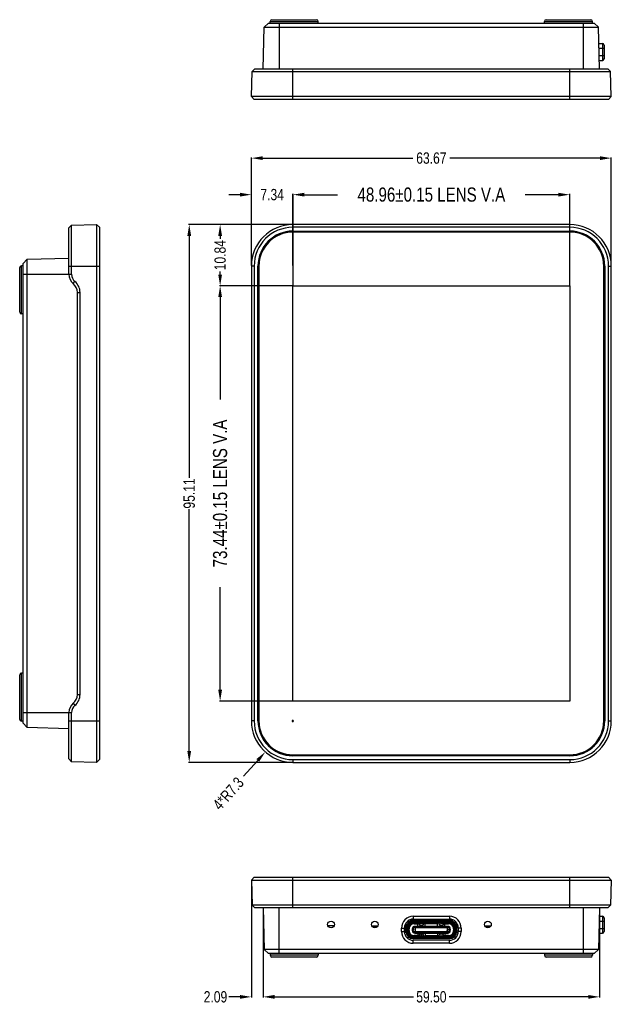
# Model space of a CAD drawing. Header units: inches. Extents: x -28 to 224, y -41 to 133.
# Tile 1 of 4: x -28 to 77, y -41 to 133. Entities that reach past the tile are written whole.
import ezdxf

# ---------------------------------------------------------------- set-up
doc = ezdxf.new("R2010")
doc.units = ezdxf.units.IN
doc.header["$LTSCALE"] = 1.21
doc.header["$MEASUREMENT"] = 0
doc.header["$PDMODE"] = 3
doc.header["$PDSIZE"] = 0.3125
doc.layers.get('0').update_dxf_attribs({"linetype": 'CONTINUOUS'})
doc.layers.get('Defpoints').update_dxf_attribs({"linetype": 'CONTINUOUS'})
doc.layers.add('DIM', color=3, linetype='CONTINUOUS')
doc.styles.get("Standard").update_dxf_attribs({"font": 'txt', "width": 0.8})
doc.dimstyles.get("Standard").update_dxf_attribs({"dimtxt": 0.15625, "dimasz": 0.1875, "dimexe": 0.125, "dimexo": 0.0625, "dimgap": 0.09, "dimtad": 0, "dimtih": 1, "dimtoh": 1, "dimzin": 4, "dimdsep": 46, "dimtxsty": 'Standard', "dimblk": '_FILLED', "dimblk1": '_FILLED', "dimblk2": '_FILLED', "dimcen": 0.09, "dimazin": 1, "dimtp": 0.01, "dimtm": 0.01, "dimtfac": 1, "dimtofl": 0, "dimtmove": 0, "dimatfit": 3, "dimldrblk": '_FILLED', "dimfxl": 1, "dimtolj": 1, "dimtzin": 4, "dimarcsym": 0})

# ---------------------------------------------------------------- blocks, each defined once
blk = doc.blocks.new('_FILLED')
at = {"color": 0, "linetype": 'ByBlock'}
blk.add_solid([(0, 0), (-1, 0.167), (-1, -0.167)], dxfattribs=at)
blk = doc.blocks.new('*D2')
at = {"layer": 'Defpoints', "color": 0}
for p in [(69.76, 101.89), (20.8, 85.77), (69.76, 85.77)]:
    blk.add_point(p, dxfattribs=at)
at = {"layer": 'DIM', "color": 0, "lineweight": -2}
for p, q in [((20.8, 85.84), (20.8, 102.02)), ((22.8, 101.89), (28.69, 101.89)), ((67.76, 101.89), (61.87, 101.89)), ((69.76, 85.84), (69.76, 102.02))]:
    blk.add_line(p, q, dxfattribs=at)
at = {"layer": 'DIM', "color": 0, "lineweight": -2, "xscale": 2, "yscale": 2, "zscale": 2, "rotation": 180}
blk.add_blockref('_FILLED', (20.8, 101.89), dxfattribs=at)
at = {"layer": 'DIM', "color": 0, "lineweight": -2, "xscale": 2, "yscale": 2, "zscale": 2}
blk.add_blockref('_FILLED', (69.76, 101.89), dxfattribs=at)
at = {"layer": 'DIM', "color": 0, "insert": (45.28, 101.89), "char_height": 2.5, "attachment_point": 5}
blk.add_mtext('\\A1;48.96%%p0.15 LENS V.A', dxfattribs=at)
blk = doc.blocks.new('*D3')
at = {"layer": 'Defpoints', "color": 0}
for p in [(20.8, 85.77), (7.91, 12.33), (20.8, 12.33)]:
    blk.add_point(p, dxfattribs=at)
at = {"layer": 'DIM', "color": 0, "lineweight": -2}
for p, q in [((20.73, 85.77), (7.78, 85.77)), ((7.91, 83.77), (7.91, 65.64)), ((7.91, 14.33), (7.91, 32.46)), ((20.73, 12.33), (7.78, 12.33))]:
    blk.add_line(p, q, dxfattribs=at)
at = {"layer": 'DIM', "color": 0, "lineweight": -2, "xscale": 2, "yscale": 2, "zscale": 2}
for p, rotation in [((7.91, 85.77), 90), ((7.91, 12.33), 270)]:
    blk.add_blockref('_FILLED', p, dxfattribs=dict(at, rotation=rotation))
at = {"layer": 'DIM', "color": 0, "insert": (7.91, 49.05), "char_height": 2.5, "attachment_point": 5, "rotation": 90}
blk.add_mtext('\\A1;73.44%%p0.15 LENS V.A', dxfattribs=at)
blk = doc.blocks.new('*D4')
at = {"layer": 'Defpoints', "color": 0}
for p in [(77.11, 108.35), (13.44, 89.27), (77.11, 89.27)]:
    blk.add_point(p, dxfattribs=at)
at = {"layer": 'DIM', "color": 0, "lineweight": -2}
for p, q in [((13.44, 89.34), (13.44, 108.47)), ((15.44, 108.35), (41.99, 108.35)), ((75.11, 108.35), (48.57, 108.35)), ((77.11, 89.34), (77.11, 108.47))]:
    blk.add_line(p, q, dxfattribs=at)
at = {"layer": 'DIM', "color": 0, "lineweight": -2, "xscale": 2, "yscale": 2, "zscale": 2, "rotation": 180}
blk.add_blockref('_FILLED', (13.44, 108.35), dxfattribs=at)
at = {"layer": 'DIM', "color": 0, "lineweight": -2, "xscale": 2, "yscale": 2, "zscale": 2}
blk.add_blockref('_FILLED', (77.11, 108.35), dxfattribs=at)
at = {"layer": 'DIM', "color": 0, "insert": (45.28, 108.35), "char_height": 2, "attachment_point": 5}
blk.add_mtext('\\A1;63.67', dxfattribs=at)
blk = doc.blocks.new('*D5')
at = {"layer": 'Defpoints', "color": 0}
for p in [(20.8, 96.61), (2.44, 1.5), (20.8, 1.5)]:
    blk.add_point(p, dxfattribs=at)
at = {"layer": 'DIM', "color": 0, "lineweight": -2}
for p, q in [((20.73, 96.61), (2.31, 96.61)), ((2.44, 94.61), (2.44, 51.81)), ((2.44, 3.5), (2.44, 46.3)), ((20.73, 1.5), (2.31, 1.5))]:
    blk.add_line(p, q, dxfattribs=at)
at = {"layer": 'DIM', "color": 0, "lineweight": -2, "xscale": 2, "yscale": 2, "zscale": 2}
for p, rotation in [((2.44, 96.61), 90), ((2.44, 1.5), 270)]:
    blk.add_blockref('_FILLED', p, dxfattribs=dict(at, rotation=rotation))
at = {"layer": 'DIM', "color": 0, "insert": (2.44, 49.05), "char_height": 2, "attachment_point": 5, "rotation": 90}
blk.add_mtext('\\A1;95.11', dxfattribs=at)
blk = doc.blocks.new('*D6')
at = {"layer": 'Defpoints', "color": 0}
for p in [(13.44, 101.89), (13.44, 89.27), (20.78, 89.27)]:
    blk.add_point(p, dxfattribs=at)
at = {"layer": 'DIM', "color": 0, "lineweight": -2}
for p, q in [((11.44, 101.89), (9.44, 101.89)), ((13.44, 89.34), (13.44, 102.02)), ((20.78, 89.34), (20.78, 102.02)), ((22.78, 101.89), (24.78, 101.89))]:
    blk.add_line(p, q, dxfattribs=at)
at = {"layer": 'DIM', "color": 0, "lineweight": -2, "xscale": 2, "yscale": 2, "zscale": 2}
blk.add_blockref('_FILLED', (13.44, 101.89), dxfattribs=at)
at = {"layer": 'DIM', "color": 0, "lineweight": -2, "xscale": 2, "yscale": 2, "zscale": 2, "rotation": 180}
blk.add_blockref('_FILLED', (20.78, 101.89), dxfattribs=at)
at = {"layer": 'DIM', "color": 0, "insert": (17.11, 101.89), "char_height": 2, "attachment_point": 5}
blk.add_mtext('\\A1;7.34', dxfattribs=at)
blk = doc.blocks.new('*D7')
at = {"layer": 'Defpoints', "color": 0}
for p in [(7.91, 96.61), (11.52, 96.61), (14.08, 85.77)]:
    blk.add_point(p, dxfattribs=at)
at = {"layer": 'DIM', "color": 0, "lineweight": -2}
for p, q in [((11.46, 96.61), (7.78, 96.61)), ((7.91, 94.61), (7.91, 94.08)), ((7.91, 87.77), (7.91, 88.3)), ((14.01, 85.77), (7.78, 85.77))]:
    blk.add_line(p, q, dxfattribs=at)
at = {"layer": 'DIM', "color": 0, "lineweight": -2, "xscale": 2, "yscale": 2, "zscale": 2}
for p, rotation in [((7.91, 96.61), 90), ((7.91, 85.77), 270)]:
    blk.add_blockref('_FILLED', p, dxfattribs=dict(at, rotation=rotation))
at = {"layer": 'DIM', "color": 0, "insert": (7.91, 91.19), "char_height": 2, "attachment_point": 5, "rotation": 90}
blk.add_mtext('\\A1;10.84', dxfattribs=at)
blk = doc.blocks.new('*D8')
at = {"layer": 'Defpoints', "color": 0}
for p in [(20.78, 8.83), (15.9, 3.35)]:
    blk.add_point(p, dxfattribs=at)
at = {"layer": 'DIM', "color": 0, "lineweight": -2}
for p, q in [((20.58, 8.83), (20.97, 8.83)), ((20.78, 8.63), (20.78, 9.03)), ((12.07, -0.96), (14.57, 1.85))]:
    blk.add_line(p, q, dxfattribs=at)
at = {"layer": 'DIM', "color": 0, "lineweight": -2, "xscale": 2, "yscale": 2, "zscale": 2, "rotation": 48.3613037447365}
blk.add_blockref('_FILLED', (15.9, 3.35), dxfattribs=at)
at = {"layer": 'DIM', "color": 0, "insert": (9.35, -4.02), "char_height": 2, "attachment_point": 5, "rotation": 48.3613}
blk.add_mtext('\\A1;4*R7.3', dxfattribs=at)
blk = doc.blocks.new('*D18')
at = {"layer": 'Defpoints', "color": 0}
for p in [(15.53, -24.22), (75.03, -24.22), (75.03, -39.97)]:
    blk.add_point(p, dxfattribs=at)
at = {"layer": 'DIM', "color": 0, "lineweight": -2}
for p, q in [((15.53, -24.28), (15.53, -40.1)), ((75.03, -24.28), (75.03, -40.1)), ((17.53, -39.97), (42.12, -39.97)), ((73.03, -39.97), (48.43, -39.97))]:
    blk.add_line(p, q, dxfattribs=at)
at = {"layer": 'DIM', "color": 0, "lineweight": -2, "xscale": 2, "yscale": 2, "zscale": 2, "rotation": 180}
blk.add_blockref('_FILLED', (15.53, -39.97), dxfattribs=at)
at = {"layer": 'DIM', "color": 0, "lineweight": -2, "xscale": 2, "yscale": 2, "zscale": 2}
blk.add_blockref('_FILLED', (75.03, -39.97), dxfattribs=at)
at = {"layer": 'DIM', "color": 0, "insert": (45.28, -39.97), "char_height": 2, "attachment_point": 5}
blk.add_mtext('\\A1;59.50', dxfattribs=at)
blk = doc.blocks.new('*D22')
at = {"layer": 'Defpoints', "color": 0}
for p in [(13.44, -19.32), (15.53, -24.22), (13.44, -39.97)]:
    blk.add_point(p, dxfattribs=at)
at = {"layer": 'DIM', "color": 0, "lineweight": -2}
for p, q in [((13.44, -19.38), (13.44, -40.1)), ((15.53, -24.28), (15.53, -40.1)), ((11.44, -39.97), (9.44, -39.97)), ((17.53, -39.97), (19.53, -39.97))]:
    blk.add_line(p, q, dxfattribs=at)
at = {"layer": 'DIM', "color": 0, "lineweight": -2, "xscale": 2, "yscale": 2, "zscale": 2}
blk.add_blockref('_FILLED', (13.44, -39.97), dxfattribs=at)
at = {"layer": 'DIM', "color": 0, "lineweight": -2, "xscale": 2, "yscale": 2, "zscale": 2, "rotation": 180}
blk.add_blockref('_FILLED', (15.53, -39.97), dxfattribs=at)
at = {"layer": 'DIM', "color": 0, "insert": (7.08, -39.97), "char_height": 2, "attachment_point": 5}
blk.add_mtext('\\A1;2.09', dxfattribs=at)

msp = doc.modelspace()

# ---------------------------------------------------------------- linework, layer by layer
at = {"color": 7, "linetype": 'Continuous'}
for p, q in [((16.776, 132.233), (16.776, 132.533)), ((16.776, 132.533), (25.276, 132.533)), ((17.076, 132.833), (24.976, 132.833)), ((25.276, 132.233), (25.276, 132.533)), ((65.276, 132.533), (73.776, 132.533)), ((65.276, 132.233), (65.276, 132.533)), ((65.576, 132.833), (73.476, 132.833)), ((73.776, 132.233), (73.776, 132.533)), ((15.526, 124.133), (15.719, 131.483)), ((16.489, 132.233), (15.719, 131.483)), ((15.719, 131.483), (74.834, 131.483)), ((16.489, 132.233), (74.064, 132.233)), ((18.376, 132.233), (18.376, 124.133)), ((72.176, 124.133), (72.176, 132.233)), ((74.064, 132.233), (74.834, 131.483)), ((75.026, 124.133), (74.834, 131.483)), ((74.909, 128.633), (75.537, 128.633)), ((74.916, 128.333), (74.926, 128.333)), ((74.926, 127.952), (74.926, 128.333)), ((74.931, 127.783), (75.837, 127.783)), ((75.537, 128.633), (75.537, 125.633)), ((75.837, 128.333), (75.837, 125.933)), ((74.965, 126.483), (75.837, 126.483)), ((74.987, 125.633), (75.537, 125.633)), ((13.44, 119.233), (13.555, 123.659)), ((14.042, 124.133), (13.555, 123.659)), ((13.555, 123.659), (76.997, 123.659)), ((14.042, 124.133), (76.511, 124.133)), ((20.776, 118.733), (20.776, 124.133)), ((69.776, 118.733), (69.776, 124.133)), ((76.511, 124.133), (76.997, 123.659)), ((77.113, 119.233), (76.997, 123.659)), ((13.926, 118.733), (13.44, 119.233)), ((77.113, 119.233), (13.44, 119.233)), ((76.626, 118.733), (13.926, 118.733)), ((76.626, 118.733), (77.113, 119.233)), ((-18.855, 96.007), (-18.381, 96.494)), ((-18.855, 87.803), (-18.855, 96.007)), ((-18.381, 96.494), (-13.955, 96.61)), ((-18.381, 87.803), (-18.381, 96.494)), ((-13.955, 96.61), (-13.955, 1.496)), ((-13.455, 96.123), (-13.955, 96.61)), ((-13.455, 96.123), (-13.455, 1.983)), ((20.776, 96.123), (20.776, 96.61)), ((69.776, 96.61), (20.776, 96.61)), ((69.776, 96.123), (20.776, 96.123)), ((69.776, 96.123), (69.776, 96.61)), ((20.776, 95.423), (20.776, 95.447)), ((20.776, 95.447), (69.776, 95.447)), ((20.776, 95.423), (69.776, 95.423)), ((69.776, 95.273), (20.776, 95.273)), ((69.776, 95.423), (69.776, 95.447)), ((-26.206, 90.46), (-18.855, 90.653)), ((-27.555, 81.103), (-27.555, 89.003)), ((-27.255, 80.803), (-27.255, 89.303)), ((-26.955, 89.303), (-27.255, 89.303)), ((-26.955, 89.691), (-26.206, 90.46)), ((-26.955, 8.415), (-26.955, 89.691)), ((-26.206, 7.645), (-26.206, 90.46)), ((-18.855, 89.273), (-13.455, 89.273)), ((13.44, 89.273), (13.44, 8.833)), ((13.926, 89.273), (13.44, 89.273)), ((13.926, 89.273), (13.926, 8.833)), ((14.602, 8.833), (14.602, 89.273)), ((14.626, 89.273), (14.602, 89.273)), ((14.626, 8.833), (14.626, 89.273)), ((14.776, 89.273), (14.776, 8.833)), ((75.776, 8.833), (75.776, 89.273)), ((75.926, 89.273), (75.926, 8.833)), ((75.926, 89.273), (75.951, 89.273)), ((75.951, 89.273), (75.951, 8.833)), ((76.626, 8.833), (76.626, 89.273)), ((76.626, 89.273), (77.113, 89.273)), ((77.113, 8.833), (77.113, 89.273)), ((-26.955, 87.803), (-18.855, 87.803)), ((-18.855, 87.803), (-18.381, 87.803)), ((-18.081, 86.158), (-17.783, 86.533)), ((20.796, 12.333), (20.796, 85.773)), ((20.796, 85.773), (69.756, 85.773)), ((69.756, 85.773), (69.756, 12.333)), ((-17.355, 13.489), (-17.355, 84.616)), ((-17.355, 84.616), (-16.881, 84.616)), ((-16.881, 13.489), (-16.881, 84.616)), ((-26.955, 80.803), (-27.255, 80.803)), ((-27.555, 9.103), (-27.555, 17.003)), ((-27.255, 8.803), (-27.255, 17.303)), ((-26.955, 17.303), (-27.255, 17.303)), ((-17.355, 13.489), (-16.881, 13.489)), ((69.756, 12.333), (20.796, 12.333)), ((-18.081, 11.948), (-17.783, 11.573)), ((-26.955, 8.803), (-27.255, 8.803)), ((-26.955, 10.303), (-18.855, 10.303)), ((-18.855, 10.303), (-18.381, 10.303)), ((-18.855, 2.099), (-18.855, 10.303)), ((-18.855, 8.833), (-13.455, 8.833)), ((-18.381, 1.612), (-18.381, 10.303)), ((13.926, 8.833), (13.44, 8.833)), ((14.626, 8.833), (14.602, 8.833)), ((75.926, 8.833), (75.951, 8.833)), ((76.626, 8.833), (77.113, 8.833)), ((-26.955, 8.415), (-26.206, 7.645)), ((-18.855, 7.453), (-26.206, 7.645)), ((-18.855, 2.099), (-18.381, 1.612)), ((-13.455, 1.983), (-13.955, 1.496)), ((20.776, 2.833), (69.776, 2.833)), ((20.776, 2.683), (20.776, 2.658)), ((69.776, 2.683), (20.776, 2.683)), ((69.776, 2.658), (20.776, 2.658)), ((20.776, 1.983), (20.776, 1.496)), ((20.776, 1.983), (69.776, 1.983)), ((69.776, 2.683), (69.776, 2.658)), ((69.776, 1.983), (69.776, 1.496)), ((-13.955, 1.496), (-18.381, 1.612)), ((20.776, 1.496), (69.776, 1.496)), ((13.926, -18.82), (13.44, -19.32)), ((13.926, -18.82), (76.626, -18.82)), ((20.776, -24.22), (20.776, -18.82)), ((69.776, -24.22), (69.776, -18.82)), ((76.626, -18.82), (77.113, -19.32)), ((13.44, -19.32), (13.555, -23.746)), ((13.44, -19.32), (77.113, -19.32)), ((77.113, -19.32), (76.997, -23.746)), ((14.042, -24.22), (13.555, -23.746)), ((76.997, -23.746), (13.555, -23.746)), ((76.511, -24.22), (14.042, -24.22)), ((15.526, -24.22), (15.719, -31.57)), ((18.376, -32.32), (18.376, -24.22)), ((72.176, -32.32), (72.176, -24.22)), ((75.026, -24.22), (74.834, -31.57)), ((76.511, -24.22), (76.997, -23.746)), ((42.086, -25.71), (42.086, -26.21)), ((42.086, -25.71), (48.466, -25.71)), ((48.466, -25.71), (48.466, -26.21)), ((74.987, -25.72), (75.537, -25.72)), ((75.537, -25.72), (75.537, -28.72)), ((75.837, -26.02), (75.837, -28.42)), ((28.072, -27.42), (26.981, -27.42)), ((34.731, -27.42), (35.822, -27.42)), ((35.476, -27.553), (34.815, -27.553)), ((35.276, -27.42), (35.276, -27.52)), ((35.476, -27.553), (35.476, -27.42)), ((39.993, -27.803), (40.506, -27.79)), ((39.993, -28.403), (39.993, -27.803)), ((40.506, -28.39), (40.506, -27.79)), ((40.676, -27.077), (40.676, -28.57)), ((40.806, -28.39), (40.806, -26.864)), ((40.956, -28.39), (40.956, -27.79)), ((40.956, -27.79), (41.106, -27.79)), ((41.106, -26.551), (41.106, -26.967)), ((41.106, -26.62), (41.578, -26.62)), ((41.316, -26.77), (41.106, -26.77)), ((41.106, -28.39), (41.106, -27.79)), ((41.131, -26.85), (41.131, -26.938)), ((41.218, -26.85), (41.131, -26.85)), ((41.131, -28.24), (41.131, -27.578)), ((49.253, -26.42), (41.3, -26.42)), ((41.676, -26.49), (41.676, -26.578)), ((41.676, -26.49), (48.876, -26.49)), ((41.809, -26.85), (42.944, -26.85)), ((41.866, -26.42), (41.866, -26.49)), ((41.993, -27.682), (42.056, -27.745)), ((42.031, -28.02), (42.031, -27.77)), ((48.521, -27.77), (42.031, -27.77)), ((42.056, -27.77), (42.056, -27.745)), ((48.496, -27.745), (42.056, -27.745)), ((42.086, -26.21), (48.466, -26.21)), ((48.466, -26.51), (42.086, -26.51)), ((42.086, -26.66), (42.086, -26.81)), ((42.086, -26.66), (48.466, -26.66)), ((42.086, -26.81), (48.466, -26.81)), ((42.136, -26.49), (42.136, -26.42)), ((42.231, -27.05), (42.231, -26.85)), ((42.231, -27.05), (42.876, -27.05)), ((48.221, -27.495), (42.331, -27.495)), ((42.391, -27.77), (42.391, -27.745)), ((42.426, -27.77), (42.426, -27.764)), ((42.474, -28.42), (42.474, -27.77)), ((42.626, -27.764), (42.626, -27.77)), ((42.636, -26.49), (42.636, -26.42)), ((42.661, -27.77), (42.661, -27.745)), ((42.666, -26.42), (42.666, -26.49)), ((42.876, -27), (42.726, -26.85)), ((42.876, -27.495), (42.876, -27)), ((42.876, -27.45), (44.176, -27.45)), ((42.94, -26.84), (43.043, -27.072)), ((43.086, -26.42), (43.086, -26.49)), ((43.317, -26.951), (43.255, -26.81)), ((43.273, -26.85), (43.73, -26.85)), ((43.594, -27.01), (43.409, -27.01)), ((43.409, -27.31), (43.594, -27.31)), ((43.426, -26.42), (43.426, -26.49)), ((43.626, -26.42), (43.626, -26.49)), ((43.748, -26.81), (43.686, -26.951)), ((43.891, -27.77), (43.891, -27.745)), ((43.926, -26.42), (43.926, -26.49)), ((43.926, -27.77), (43.926, -27.764)), ((43.96, -27.072), (44.063, -26.84)), ((44.059, -26.85), (46.493, -26.85)), ((44.126, -26.42), (44.126, -26.49)), ((44.126, -27.764), (44.126, -27.77)), ((44.161, -27.77), (44.161, -27.745)), ((44.326, -26.85), (44.176, -27)), ((44.176, -27.495), (44.176, -27)), ((46.376, -27.05), (44.176, -27.05)), ((44.391, -27.77), (44.391, -27.745)), ((44.426, -26.42), (44.426, -26.49)), ((44.426, -26.85), (44.426, -26.81)), ((44.426, -27.77), (44.426, -27.764)), ((44.626, -26.42), (44.626, -26.49)), ((44.626, -27.764), (44.626, -27.77)), ((44.661, -27.77), (44.661, -27.745)), ((44.726, -26.81), (44.726, -26.85)), ((44.891, -27.77), (44.891, -27.745)), ((44.926, -27.757), (44.912, -27.745)), ((44.926, -26.42), (44.926, -26.49)), ((44.926, -27.77), (44.926, -27.757)), ((45.126, -26.42), (45.126, -26.49)), ((45.126, -27.757), (45.14, -27.745)), ((45.126, -27.757), (45.126, -27.77)), ((45.161, -27.77), (45.161, -27.745)), ((45.391, -27.77), (45.391, -27.745)), ((45.426, -27.757), (45.412, -27.745)), ((45.426, -26.42), (45.426, -26.49)), ((45.426, -27.77), (45.426, -27.757)), ((45.521, -26.66), (45.521, -26.81)), ((45.531, -26.81), (45.531, -26.66)), ((45.626, -26.42), (45.626, -26.49)), ((45.626, -27.757), (45.64, -27.745)), ((45.626, -27.757), (45.626, -27.77)), ((45.661, -27.77), (45.661, -27.745)), ((45.826, -26.85), (45.826, -26.81)), ((45.891, -27.77), (45.891, -27.745)), ((45.926, -26.42), (45.926, -26.49)), ((45.926, -27.77), (45.926, -27.764)), ((46.126, -26.42), (46.126, -26.49)), ((46.126, -26.81), (46.126, -26.85)), ((46.126, -27.764), (46.126, -27.77)), ((46.161, -27.77), (46.161, -27.745)), ((46.376, -27), (46.226, -26.85)), ((46.376, -27.495), (46.376, -27)), ((46.376, -27.45), (47.676, -27.45)), ((46.391, -27.77), (46.391, -27.745)), ((46.426, -26.42), (46.426, -26.49)), ((46.426, -27.77), (46.426, -27.764)), ((46.489, -26.84), (46.592, -27.072)), ((46.626, -26.42), (46.626, -26.49)), ((46.626, -27.764), (46.626, -27.77)), ((46.661, -27.77), (46.661, -27.745)), ((46.866, -26.951), (46.804, -26.81)), ((46.822, -26.85), (47.279, -26.85)), ((46.926, -26.42), (46.926, -26.49)), ((47.143, -27.01), (46.958, -27.01)), ((46.958, -27.31), (47.143, -27.31)), ((47.126, -26.42), (47.126, -26.49)), ((47.226, -26.42), (47.226, -26.49)), ((47.297, -26.81), (47.235, -26.951)), ((47.466, -26.42), (47.466, -26.49)), ((47.509, -27.072), (47.612, -26.84)), ((47.608, -26.85), (48.744, -26.85)), ((47.826, -26.85), (47.676, -27)), ((47.676, -27.495), (47.676, -27)), ((47.676, -27.05), (48.321, -27.05)), ((47.886, -26.42), (47.886, -26.49)), ((47.891, -27.77), (47.891, -27.745)), ((47.916, -26.49), (47.916, -26.42)), ((47.926, -27.77), (47.926, -27.764)), ((48.079, -27.77), (48.079, -28.42)), ((48.126, -27.764), (48.126, -27.77)), ((48.161, -27.77), (48.161, -27.745)), ((48.321, -26.85), (48.321, -27.05)), ((48.416, -26.49), (48.416, -26.42)), ((48.466, -26.66), (48.466, -26.81)), ((48.496, -27.745), (48.56, -27.682)), ((48.496, -27.77), (48.496, -27.745)), ((48.521, -27.77), (48.521, -28.02)), ((48.686, -26.42), (48.686, -26.49)), ((48.876, -26.49), (48.876, -26.578)), ((49.421, -26.85), (49.335, -26.85)), ((49.421, -26.938), (49.421, -26.85)), ((49.421, -26.87), (49.446, -26.87)), ((49.421, -28.24), (49.421, -27.578)), ((49.446, -26.551), (49.446, -26.967)), ((49.596, -27.79), (49.446, -27.79)), ((49.446, -27.79), (49.446, -28.39)), ((49.596, -27.79), (49.596, -28.39)), ((49.746, -26.864), (49.746, -28.39)), ((49.897, -27.12), (49.746, -27.12)), ((49.746, -27.22), (49.94, -27.22)), ((50.02, -27.503), (49.746, -27.503)), ((49.926, -27.187), (49.926, -27.22)), ((50.56, -27.803), (50.046, -27.79)), ((50.046, -27.79), (50.046, -28.39)), ((50.56, -27.803), (50.56, -28.403)), ((54.731, -27.42), (55.822, -27.42)), ((55.775, -27.503), (54.778, -27.503)), ((74.965, -26.57), (75.837, -26.57)), ((39.993, -28.403), (40.506, -28.39)), ((40.676, -28.42), (40.507, -28.42)), ((40.822, -28.57), (40.676, -28.57)), ((40.956, -28.39), (41.106, -28.39)), ((41.185, -28.57), (41.124, -28.57)), ((41.126, -28.57), (41.126, -28.585)), ((41.126, -29.233), (41.126, -29.644)), ((41.131, -27.95), (41.331, -27.95)), ((41.331, -28.24), (41.131, -28.24)), ((41.331, -28.24), (41.331, -27.95)), ((41.931, -28.295), (41.931, -27.895)), ((41.931, -28.02), (42.132, -28.02)), ((42.161, -28.17), (41.931, -28.17)), ((41.937, -28.17), (41.937, -28.02)), ((41.987, -28.02), (41.987, -28.17)), ((42.056, -28.445), (41.993, -28.508)), ((42.031, -28.42), (42.031, -28.17)), ((42.031, -28.42), (48.521, -28.42)), ((42.056, -28.445), (42.056, -28.42)), ((42.056, -28.445), (48.496, -28.445)), ((42.086, -29.52), (42.086, -29.37)), ((48.466, -29.37), (42.086, -29.37)), ((48.466, -29.52), (42.086, -29.52)), ((42.132, -28.17), (42.132, -28.02)), ((42.161, -28.02), (42.132, -28.02)), ((42.161, -28.17), (42.161, -28.02)), ((42.231, -29.34), (42.231, -29.14)), ((42.876, -29.14), (42.231, -29.14)), ((42.231, -29.34), (42.94, -29.34)), ((42.276, -29.37), (42.276, -29.34)), ((42.331, -28.695), (48.221, -28.695)), ((42.391, -28.42), (42.391, -28.445)), ((42.426, -28.426), (42.426, -28.42)), ((42.576, -29.34), (42.576, -29.37)), ((42.626, -28.42), (42.626, -28.426)), ((42.661, -28.445), (42.661, -28.42)), ((42.676, -29.34), (42.876, -29.14)), ((42.876, -28.695), (42.876, -29.14)), ((43.043, -29.108), (42.94, -29.34)), ((43.255, -29.37), (43.317, -29.229)), ((43.268, -29.34), (43.735, -29.34)), ((43.409, -28.87), (43.594, -28.87)), ((43.594, -29.17), (43.409, -29.17)), ((43.679, -29.34), (43.704, -29.37)), ((43.686, -29.229), (43.748, -29.37)), ((43.891, -28.445), (43.891, -28.42)), ((43.926, -28.426), (43.926, -28.42)), ((44.063, -29.34), (43.96, -29.108)), ((44.063, -29.34), (46.491, -29.34)), ((44.066, -29.34), (44.066, -29.345)), ((44.126, -28.42), (44.126, -28.426)), ((44.161, -28.42), (44.161, -28.445)), ((44.176, -28.695), (44.176, -29.14)), ((44.176, -29.14), (46.376, -29.14)), ((44.176, -29.14), (44.376, -29.34)), ((44.391, -28.445), (44.391, -28.42)), ((44.426, -28.426), (44.426, -28.42)), ((44.626, -28.42), (44.626, -28.426)), ((44.661, -28.445), (44.661, -28.42)), ((44.891, -28.42), (44.891, -28.445)), ((44.912, -28.445), (44.926, -28.433)), ((44.926, -28.433), (44.926, -28.42)), ((45.126, -28.42), (45.126, -28.433)), ((45.14, -28.445), (45.126, -28.433)), ((45.161, -28.445), (45.161, -28.42)), ((45.391, -28.445), (45.391, -28.42)), ((45.412, -28.445), (45.426, -28.433)), ((45.426, -28.433), (45.426, -28.42)), ((45.626, -28.42), (45.626, -28.433)), ((45.64, -28.445), (45.626, -28.433)), ((45.661, -28.42), (45.661, -28.445)), ((45.891, -28.445), (45.891, -28.42)), ((45.926, -28.426), (45.926, -28.42)), ((46.126, -28.42), (46.126, -28.426)), ((46.161, -28.445), (46.161, -28.42)), ((46.176, -29.34), (46.376, -29.14)), ((46.376, -28.695), (46.376, -29.14)), ((46.391, -28.42), (46.391, -28.445)), ((46.426, -28.426), (46.426, -28.42)), ((46.486, -29.346), (46.486, -29.34)), ((46.594, -29.108), (46.491, -29.34)), ((46.626, -28.42), (46.626, -28.426)), ((46.661, -28.445), (46.661, -28.42)), ((46.806, -29.37), (46.868, -29.229)), ((46.819, -29.34), (47.286, -29.34)), ((46.848, -29.37), (46.874, -29.34)), ((47.145, -28.87), (46.96, -28.87)), ((46.96, -29.17), (47.145, -29.17)), ((47.237, -29.229), (47.299, -29.37)), ((47.614, -29.34), (47.511, -29.108)), ((47.614, -29.34), (48.321, -29.34)), ((47.676, -28.695), (47.676, -29.14)), ((48.321, -29.14), (47.676, -29.14)), ((47.676, -29.14), (47.876, -29.34)), ((47.891, -28.445), (47.891, -28.42)), ((47.926, -28.426), (47.926, -28.42)), ((47.976, -29.37), (47.976, -29.34)), ((48.126, -28.42), (48.126, -28.426)), ((48.161, -28.42), (48.161, -28.445)), ((48.276, -29.34), (48.276, -29.37)), ((48.321, -29.14), (48.321, -29.34)), ((48.421, -28.02), (48.392, -28.02)), ((48.392, -28.17), (48.392, -28.02)), ((48.392, -28.17), (48.421, -28.17)), ((48.421, -28.02), (48.621, -28.02)), ((48.421, -28.02), (48.421, -28.17)), ((48.621, -28.17), (48.421, -28.17)), ((48.466, -29.52), (48.466, -29.37)), ((48.496, -28.445), (48.496, -28.42)), ((48.496, -28.445), (48.56, -28.508)), ((48.521, -28.17), (48.521, -28.42)), ((48.566, -28.17), (48.566, -28.02)), ((48.616, -28.02), (48.616, -28.17)), ((48.621, -28.295), (48.621, -27.895)), ((49.221, -27.95), (49.421, -27.95)), ((49.221, -27.95), (49.221, -28.24)), ((49.421, -28.24), (49.221, -28.24)), ((49.416, -28.62), (49.353, -28.62)), ((49.414, -28.32), (49.446, -28.32)), ((49.426, -29.233), (49.426, -29.644)), ((49.596, -28.39), (49.446, -28.39)), ((50.029, -28.62), (49.725, -28.62)), ((49.746, -28.32), (50.046, -28.32)), ((50.56, -28.403), (50.046, -28.39)), ((74.909, -28.72), (75.537, -28.72)), ((74.931, -27.87), (75.837, -27.87)), ((48.466, -29.67), (42.086, -29.67)), ((48.466, -29.97), (42.086, -29.97)), ((42.086, -30.497), (42.086, -29.97)), ((48.466, -30.497), (42.086, -30.497)), ((48.466, -30.497), (48.466, -29.97)), ((16.489, -32.32), (15.719, -31.57)), ((74.834, -31.57), (15.719, -31.57)), ((74.064, -32.32), (16.489, -32.32)), ((16.776, -32.32), (16.776, -32.62)), ((25.276, -32.62), (16.776, -32.62)), ((24.976, -32.92), (17.076, -32.92)), ((25.276, -32.32), (25.276, -32.62)), ((65.276, -32.32), (65.276, -32.62)), ((73.776, -32.62), (65.276, -32.62)), ((73.476, -32.92), (65.576, -32.92)), ((73.776, -32.32), (73.776, -32.62)), ((74.064, -32.32), (74.834, -31.57))]:
    msp.add_line(p, q, dxfattribs=at)
for centre in [(27.526, -27.17), (35.276, -27.17), (55.276, -27.17)]:
    msp.add_circle(centre, 0.6, dxfattribs=at)
for centre, radius, start, end in [((17.076, 132.533), 0.3, 90, 180), ((24.976, 132.533), 0.3, 0, 90), ((65.576, 132.533), 0.3, 90, 180), ((73.476, 132.533), 0.3, 0, 90), ((75.537, 128.333), 0.3, 0, 90), ((75.537, 125.933), 0.3, 270, 0), ((20.776, 89.273), 7.337, 90, 180), ((20.776, 89.273), 6.85, 90, 180), ((69.776, 89.273), 7.337, 0, 90), ((69.776, 89.273), 6.85, 0, 90), ((20.776, 89.273), 6.174, 90, 180), ((20.776, 89.273), 6.15, 90, 180), ((20.776, 89.273), 6, 90, 180), ((69.776, 89.273), 6.174, 0, 90), ((69.776, 89.273), 6.15, 0, 90), ((69.776, 89.273), 6, 0, 90), ((-27.255, 89.003), 0.3, 90, 180), ((-16.72, 87.803), 2.135, 180, 230.41345), ((-16.733, 87.803), 1.648, 180, 230.41345), ((-19.355, 84.616), 2, 0, 50.41345), ((-19.368, 84.616), 2.487, 0, 50.41345), ((-27.255, 81.103), 0.3, 180, 270), ((-27.255, 17.003), 0.3, 90, 180), ((-19.355, 13.489), 2, 309.58655, 0), ((-19.368, 13.489), 2.487, 309.58655, 0), ((-16.72, 10.303), 2.135, 129.58655, 180), ((-16.733, 10.303), 1.648, 129.58655, 180), ((-27.255, 9.103), 0.3, 180, 270), ((20.776, 8.833), 7.337, 180, 270), ((20.776, 8.833), 6.85, 180, 270), ((20.776, 8.833), 6.174, 180, 270), ((20.776, 8.833), 6.15, 180, 270), ((20.776, 8.833), 6, 180, 270), ((69.776, 8.833), 7.337, 270, 0), ((69.776, 8.833), 6.85, 270, 0), ((69.776, 8.833), 6.174, 270, 0), ((69.776, 8.833), 6.15, 270, 0), ((69.776, 8.833), 6, 270, 0), ((42.086, -27.803), 2.093, 90, 180), ((48.466, -27.803), 2.093, 0, 90), ((75.537, -26.02), 0.3, 0, 90), ((42.086, -27.79), 1.58, 90, 180), ((42.086, -27.79), 1.28, 90, 180), ((42.086, -27.79), 1.13, 90, 180), ((42.086, -27.79), 0.98, 90, 180), ((42.231, -27.95), 1.1, 90, 180), ((42.231, -27.95), 0.9, 89.99994, 180.00004), ((42.331, -27.895), 0.4, 90, 180), ((42.894, -26.86), 0.05, 23.96249, 90), ((43.409, -26.91), 0.4, 203.96249, 270), ((43.409, -26.91), 0.1, 203.96249, 270), ((43.594, -26.91), 0.1, 270, 336.03751), ((43.594, -26.91), 0.4, 270, 336.03751), ((44.109, -26.86), 0.05, 90, 156.03751), ((46.443, -26.86), 0.05, 23.96249, 90), ((46.958, -26.91), 0.4, 203.96249, 270), ((46.958, -26.91), 0.1, 203.96249, 270), ((47.143, -26.91), 0.1, 270, 336.03751), ((47.143, -26.91), 0.4, 270, 336.03751), ((47.658, -26.86), 0.05, 103.20529, 156.03751), ((48.221, -27.895), 0.4, 0, 90), ((48.321, -27.95), 1.1, 0, 90), ((48.321, -27.95), 0.9, 359.99996, 90.00004), ((48.466, -27.79), 1.58, 0, 90), ((48.466, -27.79), 1.28, 0, 90), ((48.466, -27.79), 1.13, 0, 90), ((48.466, -27.79), 0.98, 0, 90), ((42.086, -28.403), 2.093, 180, 270), ((42.086, -28.39), 1.58, 180, 270), ((42.086, -28.39), 1.28, 180, 270), ((42.086, -28.39), 1.13, 180, 270), ((42.086, -28.39), 0.98, 180, 270), ((42.231, -28.24), 1.1, 180, 270), ((42.231, -28.24), 0.9, 179.99996, 270.00004), ((42.331, -28.295), 0.4, 180, 270), ((42.894, -29.32), 0.05, 270, 336.03751), ((43.409, -29.27), 0.4, 90, 156.03751), ((43.409, -29.27), 0.1, 90, 156.03751), ((43.594, -29.27), 0.4, 23.96249, 90), ((43.594, -29.27), 0.1, 23.96249, 90), ((44.109, -29.32), 0.05, 203.96249, 270), ((44.167, -29.22), 0.15, 233.4852, 270.0023), ((46.386, -29.22), 0.15, 269.97527, 306.51371), ((46.445, -29.32), 0.05, 270, 336.03751), ((46.96, -29.27), 0.4, 90, 156.03751), ((46.96, -29.27), 0.1, 90, 156.03751), ((47.145, -29.27), 0.4, 23.96249, 90), ((47.145, -29.27), 0.1, 23.96249, 90), ((47.66, -29.32), 0.05, 203.96249, 270), ((48.221, -28.295), 0.4, 270, 360), ((48.321, -28.24), 1.1, 270, 0), ((48.321, -28.24), 0.9, 269.99994, 0.00004), ((48.466, -28.39), 1.58, 270, 0), ((48.466, -28.39), 1.28, 270, 0), ((48.466, -28.39), 1.13, 270, 0), ((48.466, -28.39), 0.98, 270, 0), ((48.466, -28.403), 2.093, 270, 0), ((75.537, -28.42), 0.3, 270, 0), ((17.076, -32.62), 0.3, 180, 270), ((24.976, -32.62), 0.3, 270, 0), ((65.576, -32.62), 0.3, 180, 270), ((73.476, -32.62), 0.3, 270, 0)]:
    msp.add_arc(centre, radius, start, end, dxfattribs=at)
for centre, start_param, end_param in [((43.909, -28.175), -3.1415927, -2.7621849), ((44.144, -28.175), -3.5210004, -3.1415927), ((46.409, -28.175), -3.1415927, -2.7621849), ((46.644, -28.175), -3.5210004, -3.1415927)]:
    msp.add_ellipse(centre, major_axis=(0, 0.27), ratio=0.1750005, start_param=start_param, end_param=end_param, dxfattribs=at)
for points, knots in [([(42.426, -27.764), (42.425, -27.761), (42.423, -27.756), (42.418, -27.749), (42.412, -27.745), (42.409, -27.745)], [0, 0, 0, 0, 0.3477114, 0.6235518, 1, 1, 1, 1]), ([(42.626, -27.764), (42.628, -27.761), (42.63, -27.756), (42.635, -27.749), (42.641, -27.745), (42.644, -27.745)], [0, 0, 0, 0, 0.347757, 0.6235563, 1, 1, 1, 1]), ([(43.926, -27.764), (43.925, -27.761), (43.923, -27.756), (43.918, -27.749), (43.912, -27.745), (43.909, -27.745)], [0, 0, 0, 0, 0.3477871, 0.6235691, 1, 1, 1, 1]), ([(44.144, -27.745), (44.141, -27.745), (44.135, -27.749), (44.13, -27.756), (44.128, -27.761), (44.126, -27.764)], [0, 0, 0, 0, 0.3764309, 0.6522129, 1, 1, 1, 1]), ([(44.426, -27.764), (44.425, -27.761), (44.423, -27.756), (44.418, -27.749), (44.412, -27.745), (44.409, -27.745)], [0, 0, 0, 0, 0.3477119, 0.6235517, 1, 1, 1, 1]), ([(44.626, -27.764), (44.628, -27.761), (44.63, -27.756), (44.635, -27.749), (44.641, -27.745), (44.644, -27.745)], [0, 0, 0, 0, 0.3477567, 0.623556, 1, 1, 1, 1]), ([(45.926, -27.764), (45.925, -27.761), (45.923, -27.756), (45.918, -27.749), (45.912, -27.745), (45.909, -27.745)], [0, 0, 0, 0, 0.3477118, 0.6235517, 1, 1, 1, 1]), ([(46.126, -27.764), (46.128, -27.761), (46.13, -27.756), (46.135, -27.749), (46.141, -27.745), (46.144, -27.745)], [0, 0, 0, 0, 0.3477568, 0.6235561, 1, 1, 1, 1]), ([(46.426, -27.764), (46.425, -27.761), (46.423, -27.756), (46.418, -27.749), (46.412, -27.745), (46.409, -27.745)], [0, 0, 0, 0, 0.3477871, 0.6235691, 1, 1, 1, 1]), ([(46.644, -27.745), (46.641, -27.745), (46.635, -27.749), (46.63, -27.756), (46.628, -27.761), (46.626, -27.764)], [0, 0, 0, 0, 0.3764309, 0.6522129, 1, 1, 1, 1]), ([(47.926, -27.764), (47.925, -27.761), (47.923, -27.756), (47.918, -27.749), (47.912, -27.745), (47.909, -27.745)], [0, 0, 0, 0, 0.347712, 0.623552, 1, 1, 1, 1]), ([(48.126, -27.764), (48.128, -27.761), (48.13, -27.756), (48.135, -27.749), (48.141, -27.745), (48.144, -27.745)], [0, 0, 0, 0, 0.3477563, 0.6235561, 1, 1, 1, 1]), ([(42.426, -28.426), (42.425, -28.429), (42.423, -28.434), (42.418, -28.441), (42.412, -28.445), (42.409, -28.445)], [0, 0, 0, 0, 0.3477977, 0.6235753, 1, 1, 1, 1]), ([(42.626, -28.426), (42.628, -28.429), (42.63, -28.434), (42.635, -28.441), (42.641, -28.445), (42.644, -28.445)], [0, 0, 0, 0, 0.3477535, 0.6235714, 1, 1, 1, 1]), ([(44.409, -28.445), (44.412, -28.445), (44.418, -28.441), (44.423, -28.434), (44.425, -28.429), (44.426, -28.426)], [0, 0, 0, 0, 0.3764359, 0.6522665, 1, 1, 1, 1]), ([(44.644, -28.445), (44.641, -28.445), (44.635, -28.441), (44.63, -28.434), (44.628, -28.429), (44.626, -28.426)], [0, 0, 0, 0, 0.3764312, 0.6522212, 1, 1, 1, 1]), ([(45.909, -28.445), (45.912, -28.445), (45.918, -28.441), (45.923, -28.434), (45.925, -28.429), (45.926, -28.426)], [0, 0, 0, 0, 0.3764358, 0.6522665, 1, 1, 1, 1]), ([(46.144, -28.445), (46.141, -28.445), (46.135, -28.441), (46.13, -28.434), (46.128, -28.429), (46.126, -28.426)], [0, 0, 0, 0, 0.3764312, 0.6522212, 1, 1, 1, 1]), ([(47.926, -28.426), (47.925, -28.429), (47.923, -28.434), (47.918, -28.441), (47.912, -28.445), (47.909, -28.445)], [0, 0, 0, 0, 0.3477977, 0.6235754, 1, 1, 1, 1]), ([(48.126, -28.426), (48.128, -28.429), (48.13, -28.434), (48.135, -28.441), (48.141, -28.445), (48.144, -28.445)], [0, 0, 0, 0, 0.3477535, 0.6235714, 1, 1, 1, 1])]:
    msp.add_open_spline(points, degree=3, knots=knots, dxfattribs=at)

# ---------------------------------------------------------------- dimensions: what is measured, and where the dimension line sits
at = {"layer": 'DIM'}
for base, p1, p2, override, picture, middle in [((77.113, 108.345), (13.44, 89.273), (77.113, 89.273), {"dimtxt": 2, "dimasz": 2, "dimtih": 0, "dimtoh": 0, "dimzin": 0, "dimcen": 0.198, "dimadec": 0, "dimazin": 0, "dimtp": 0, "dimtm": 0, "dimtdec": 4, "dimtzin": 0}, '*D4', (45.276, 108.345)), ((69.756, 101.89), (20.796, 85.773), (69.756, 85.773), {"dimtxt": 2.5, "dimasz": 2, "dimgap": 0.09, "dimtih": 0, "dimtoh": 0, "dimzin": 0, "dimpost": ' LENS V.A', "dimcen": 0.198, "dimadec": 0, "dimazin": 0, "dimtol": 1, "dimlim": 0, "dimtp": 0.15, "dimtm": 0.15, "dimtdec": 2, "dimtzin": 0}, '*D2', (45.276, 101.89)), ((13.44, 101.89), (20.776, 89.273), (13.44, 89.273), {"dimtxt": 2, "dimasz": 2, "dimtih": 0, "dimtoh": 0, "dimzin": 0, "dimcen": 0.198, "dimadec": 0, "dimazin": 0, "dimtp": 0, "dimtm": 0, "dimtdec": 4, "dimtzin": 0}, '*D6', (17.108, 101.89)), ((13.44, -39.971), (15.526, -24.22), (13.44, -19.32), {"dimtxt": 2, "dimasz": 2, "dimtih": 0, "dimtoh": 0, "dimzin": 0, "dimcen": 0.198, "dimadec": 0, "dimazin": 0, "dimtp": 0, "dimtm": 0, "dimtdec": 4, "dimtzin": 0}, '*D22', (7.083, -39.971)), ((75.026, -39.971), (15.526, -24.22), (75.026, -24.22), {"dimtxt": 2, "dimasz": 2, "dimtih": 0, "dimtoh": 0, "dimzin": 0, "dimcen": 0.198, "dimadec": 0, "dimazin": 0, "dimtp": 0, "dimtm": 0, "dimtdec": 4, "dimtzin": 0}, '*D18', (45.276, -39.971))]:
    dim = msp.add_linear_dim(base=base, p1=p1, p2=p2, dimstyle='Standard', override=override, dxfattribs=at)
    dim.commit()
    dim.dimension.update_dxf_attribs({"geometry": picture, "text_midpoint": middle})
for base, p1, p2, override, picture, middle in [((2.438, 1.496), (20.796, 96.61), (20.796, 1.496), {"dimtxt": 2, "dimasz": 2, "dimtih": 0, "dimtoh": 0, "dimzin": 0, "dimcen": 0.198, "dimadec": 0, "dimazin": 0, "dimtp": 0, "dimtm": 0, "dimtdec": 4, "dimtzin": 0}, '*D5', (2.438, 49.053)), ((7.909, 96.61), (14.076, 85.773), (11.523, 96.61), {"dimtxt": 2, "dimasz": 2, "dimtih": 0, "dimtoh": 0, "dimzin": 0, "dimcen": 0.198, "dimadec": 0, "dimazin": 0, "dimtp": 0, "dimtm": 0, "dimtdec": 4, "dimtzin": 0}, '*D7', (7.909, 91.191)), ((7.909, 12.333), (20.796, 85.773), (20.796, 12.333), {"dimtxt": 2.5, "dimasz": 2, "dimtih": 0, "dimtoh": 0, "dimzin": 0, "dimpost": ' LENS V.A', "dimblk": '_FILLED', "dimcen": 0.198, "dimadec": 0, "dimazin": 0, "dimtol": 1, "dimtp": 0.15, "dimtm": 0.15, "dimtzin": 0}, '*D3', (7.909, 49.053))]:
    dim = msp.add_linear_dim(base=base, p1=p1, p2=p2, angle=90, dimstyle='Standard', override=override, dxfattribs=at)
    dim.commit()
    dim.dimension.update_dxf_attribs({"geometry": picture, "text_midpoint": middle})
dim = msp.add_radius_dim(center=(20.776, 8.833), mpoint=(15.902, 3.35), dimstyle='Standard', override={"dimtxt": 2, "dimasz": 2, "dimtih": 0, "dimtoh": 0, "dimdec": 1, "dimzin": 0, "dimpost": '4*R<>', "dimcen": 0.198, "dimadec": 0, "dimazin": 0, "dimtp": 0, "dimtm": 0, "dimtdec": 4, "dimtzin": 0}, dxfattribs=at)
dim.commit()
dim.dimension.update_dxf_attribs({"geometry": '*D8', "text_midpoint": (9.352, -4.017), "dimtype": 164})

doc.saveas('drawing.dxf')
